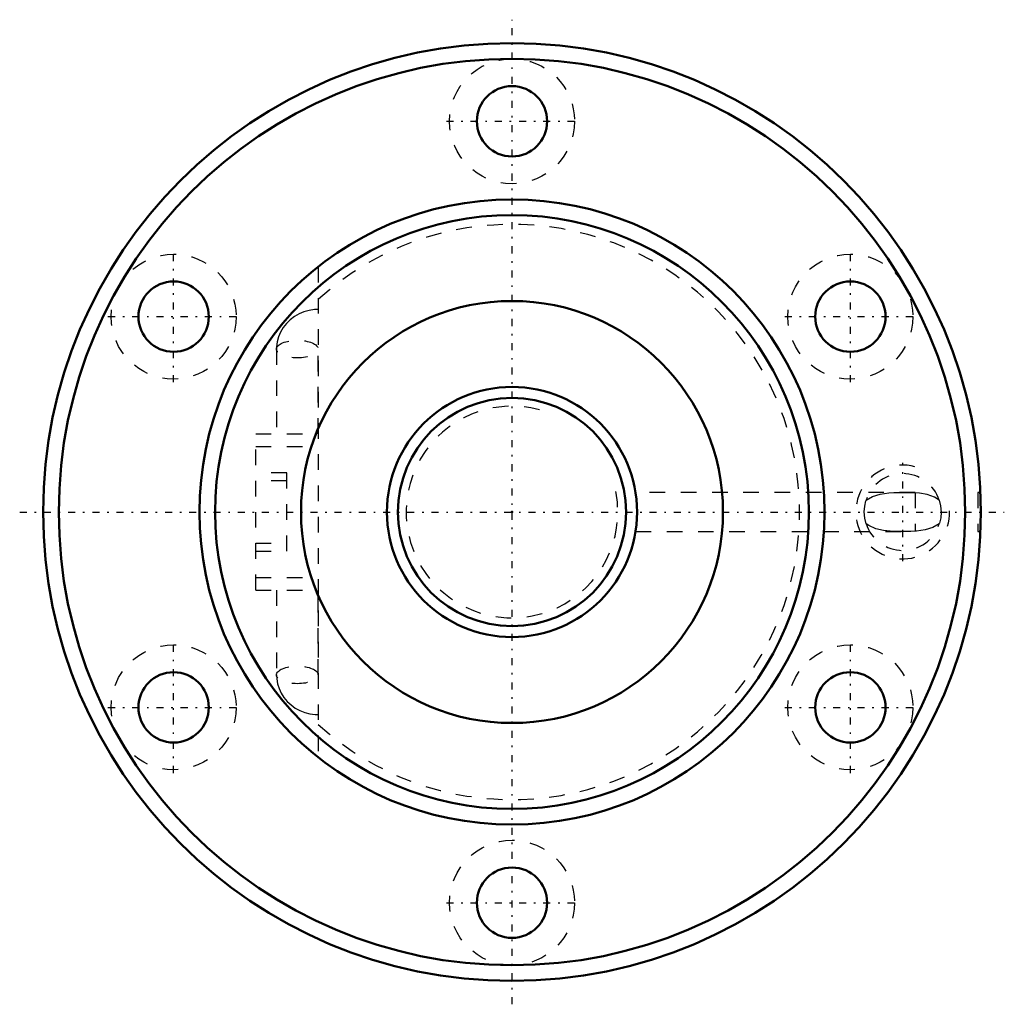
# Model space of a CAD drawing. Header units: millimetres. Extents: x -31.5 to 31.5, y -31.5 to 31.5.
import ezdxf

# ---------------------------------------------------------------- set-up
doc = ezdxf.new("R2010")
doc.units = ezdxf.units.MM
doc.linetypes.add('Center', pattern=[1.5, 0.45, -0.5, 0.05, -0.5])
doc.linetypes.add('Dashed', pattern=[2, 1, -1])
for name, color, linetype, lineweight in [('2d ConnectionPoints', 7, 'Continuous', 50), ('AM_0', 7, 'Continuous', 50), ('AM_5', 3, 'Continuous', 25), ('AM_7', 7, 'Center', 25), ('AM_9', 6, 'Dashed', 25)]:
    doc.layers.add(name, color=color, linetype=linetype, lineweight=lineweight)

# ---------------------------------------------------------------- blocks, each defined once
blk = doc.blocks.new('1_BNF_1605_2_5RR_Nut_0_in_BNF1605V_2_5RRG1_51LC0_000_rev_2')
at = {"layer": 'AM_0'}
for centre, radius in [((0, 0), 30), ((0, 0), 29), ((0, 25), 2.25), ((0, 0), 20), ((0, 0), 19), ((-21.651, 12.5), 2.25), ((21.651, 12.5), 2.25), ((0, 0), 13.5), ((-21.651, -12.5), 2.25), ((21.651, -12.5), 2.25), ((0, -25), 2.25)]:
    blk.add_circle(centre, radius, dxfattribs=at)
at = {"layer": 'AM_5', "linetype": 'Dashed'}
blk.add_arc((25, 0), 3, 75, 15, dxfattribs=at)
at = {"layer": 'AM_7'}
for p, q in [((0, -31.5), (0, 31.5)), ((-4.2, 25), (4.2, 25)), ((-21.651, 8.3), (-21.651, 16.7)), ((21.651, 8.3), (21.651, 16.7)), ((-25.851, 12.5), (-17.451, 12.5)), ((17.451, 12.5), (25.851, 12.5)), ((25, -3.15), (25, 3.15)), ((-31.5, 0), (31.5, 0)), ((-21.651, -16.7), (-21.651, -8.3)), ((21.651, -16.7), (21.651, -8.3)), ((-25.851, -12.5), (-17.451, -12.5)), ((17.451, -12.5), (25.851, -12.5)), ((-4.2, -25), (4.2, -25))]:
    blk.add_line(p, q, dxfattribs=at)
at = {"layer": 'AM_9'}
for p, q in [((-12.4, 15.692), (-12.4, -15.692)), ((-15.066, 10.423), (-15.066, 5)), ((-12.401, 5), (-12.401, 10.423)), ((-16.4, -5), (-16.4, 5)), ((-16.4, 5), (-12.4, 5)), ((-16.4, 4.2), (-12.4, 4.2)), ((-14.4, 2.5), (-16.4, 2.5)), ((-14.4, 2), (-16.4, 2)), ((-14.4, -2.5), (-14.4, 2.5)), ((25.8, 1.25), (7.904, 1.25)), ((25.8, 1.25), (25.8, -1.25)), ((29.974, 1.25), (29.8, 1.25)), ((29.8, 1.25), (29.8, -1.25)), ((7.902, -1.25), (25.8, -1.25)), ((29.8, -1.25), (29.975, -1.25)), ((-16.4, -2), (-14.4, -2)), ((-16.4, -2.5), (-14.4, -2.5)), ((-16.4, -4.2), (-12.4, -4.2)), ((-16.4, -5), (-12.4, -5)), ((-15.066, -5), (-15.066, -10.423)), ((-12.401, -10.423), (-12.401, -5))]:
    blk.add_line(p, q, dxfattribs=at)
for points in [[(-12.4, 12.963), (-12.64, 12.953), (-12.98, 12.903), (-13.311, 12.811), (-13.628, 12.678), (-13.924, 12.508), (-14.195, 12.302), (-14.436, 12.064), (-14.641, 11.799), (-14.809, 11.511), (-14.936, 11.206), (-15.021, 10.888), (-15.061, 10.565), (-15.066, 10.423)], [(22.659, -0.75), (22.574, -0.398), (22.542, 0.003), (22.571, 0.379), (22.647, 0.713), (22.659, 0.75)], [(22.659, 0.75), (23.064, 0.987), (23.565, 1.148), (24.108, 1.228), (24.432, 1.245), (24.775, 1.25), (25.026, 1.25)], [(25.026, 1.25), (25.061, 1.25), (25.355, 1.249), (25.8, 1.234)], [(27.341, 0.75), (27.027, 0.944), (26.572, 1.114), (26.079, 1.209), (25.8, 1.234)], [(27.341, 0.75), (27.426, 0.398), (27.458, -0.003), (27.429, -0.379), (27.353, -0.713), (27.341, -0.75)], [(24.974, -1.25), (24.939, -1.25), (24.645, -1.249), (24.197, -1.234), (23.761, -1.186), (23.287, -1.071), (22.831, -0.867), (22.659, -0.75)], [(25.8, -1.234), (25.519, -1.246), (25.225, -1.25), (24.974, -1.25)], [(27.341, -0.75), (26.936, -0.987), (26.435, -1.148), (25.892, -1.228), (25.8, -1.234)], [(-15.066, -10.423), (-15.053, -10.675), (-14.998, -10.994), (-14.901, -11.303), (-14.764, -11.597), (-14.59, -11.872), (-14.381, -12.123), (-14.14, -12.348), (-13.871, -12.542), (-13.578, -12.702), (-13.264, -12.826), (-12.935, -12.912), (-12.597, -12.956), (-12.4, -12.963)]]:
    blk.add_lwpolyline(points, dxfattribs=at)
for centre in [(0, 25), (-21.651, 12.5), (21.651, 12.5), (-21.651, -12.5), (21.651, -12.5), (0, -25)]:
    blk.add_circle(centre, 4, dxfattribs=at)
for centre, radius, start, end in [((0, 0), 18.4, 227.6302, 132.3698), ((25, 0), 2.458, 17.76202, 162.23798), ((25, 0), 2.458, 197.76202, 342.23798)]:
    blk.add_arc(centre, radius, start, end, dxfattribs=at)
for centre in [(-13.733, 10.423), (-13.733, -10.423)]:
    blk.add_ellipse(centre, major_axis=(-1.332, 0), ratio=0.422618, dxfattribs=at)
blk = doc.blocks.new('2_BNF_1605_2_5RR000_Shaft_0_in_BNF1605V_2_5RRG1_51LC0_000_rev_2')
at = {"layer": 'AM_0'}
for radius in [8, 7.3]:
    blk.add_circle((0, 0), radius, dxfattribs=at)
at = {"layer": 'AM_5', "linetype": 'Dashed'}
blk.add_arc((0, 0), 6.773, 75, 15, dxfattribs=at)

msp = doc.modelspace()

# ---------------------------------------------------------------- linework, layer by layer
at = {"layer": '2d ConnectionPoints'}
msp.add_point((0, 0), dxfattribs=at)
msp.add_point((0, 0), dxfattribs=at)

# ---------------------------------------------------------------- block references
for name in ['1_BNF_1605_2_5RR_Nut_0_in_BNF1605V_2_5RRG1_51LC0_000_rev_2', '2_BNF_1605_2_5RR000_Shaft_0_in_BNF1605V_2_5RRG1_51LC0_000_rev_2']:
    msp.add_blockref(name, (0, 0))

doc.saveas('drawing.dxf')
